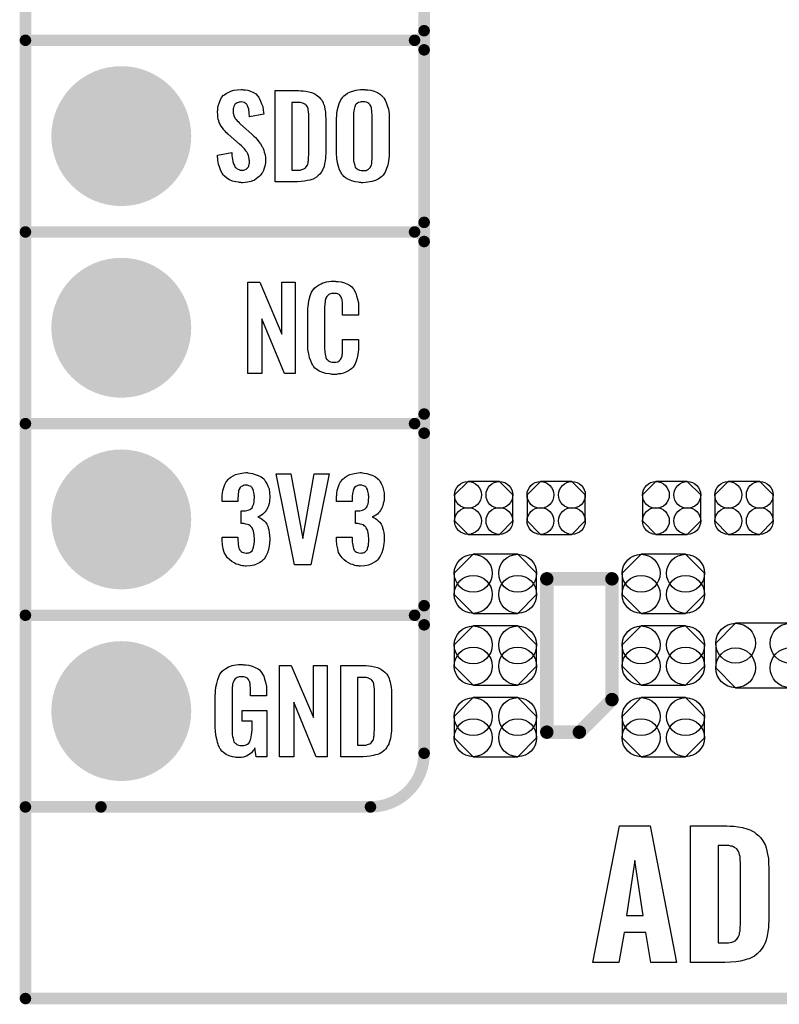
# Model space of a CAD drawing. Extents: x -0.07 to 0.95, y -0.15 to 2.1.
# Tile 1 of 16: x -0.05 to 0.34, y -0.15 to 0.36. Entities that reach past the tile are written whole.
import ezdxf

# ---------------------------------------------------------------- set-up
doc = ezdxf.new("R2010")
doc.units = 0
doc.layers.get('0').update_dxf_attribs({"linetype": 'CONTINUOUS'})
for name, color, linetype in [('gko', 6, 'CONTINUOUS'), ('gto', 2, 'CONTINUOUS'), ('gts', 1, 'CONTINUOUS')]:
    doc.layers.add(name, color=color, linetype=linetype)

# ---------------------------------------------------------------- blocks, each defined once
blk = doc.blocks.new('D39')
at = {"const_width": 0.003}
blk.add_lwpolyline([(-0.0015, 0, 1), (0.0015, 0, 1)], format="xyb", close=True, dxfattribs=at)
blk = doc.blocks.new('D78')
at = {"const_width": 0.0035}
blk.add_lwpolyline([(-0.00175, 0, 1), (0.00175, 0, 1)], format="xyb", close=True, dxfattribs=at)
blk = doc.blocks.new('D82')
blk.add_lwpolyline([(-0.0152, 0.0068), (-0.0152, -0.0068), (-0.0082, -0.0138), (0.0082, -0.0138), (0.0152, -0.0068), (0.0152, 0.0068), (0.0082, 0.0138), (-0.0082, 0.0138)], close=True)
for centre in [(-0.0082, 0.0068), (0.0082, 0.0068), (-0.0082, -0.0068), (0.0082, -0.0068)]:
    blk.add_circle(centre, 0.007)
blk = doc.blocks.new('D88')
blk.add_lwpolyline([(-0.0116, -0.0154), (0.0116, -0.0154), (0.0215, -0.0055), (0.0215, 0.0055), (0.0116, 0.0154), (-0.0116, 0.0154), (-0.0215, 0.0055), (-0.0215, -0.0055)], close=True)
for centre in [(-0.0116, 0.0055), (0.0116, 0.0055), (-0.0116, -0.0055), (0.0116, -0.0055)]:
    blk.add_circle(centre, 0.0099)
blk = doc.blocks.new('D90')
blk.add_lwpolyline([(-0.0142, -0.0168), (0.0142, -0.0168), (0.0246, -0.0064), (0.0246, 0.0064), (0.0142, 0.0168), (-0.0142, 0.0168), (-0.0246, 0.0064), (-0.0246, -0.0064)], close=True)
for centre in [(-0.0142, 0.0064), (0.0142, 0.0064), (-0.0142, -0.0064), (0.0142, -0.0064)]:
    blk.add_circle(centre, 0.0104)
blk = doc.blocks.new('D45')
at = {"const_width": 0.0365}
blk.add_lwpolyline([(-0.01825, 0, 1), (0.01825, 0, 1)], format="xyb", close=True, dxfattribs=at)

msp = doc.modelspace()

# ---------------------------------------------------------------- linework, layer by layer
at = {"layer": 'gko', "color": 6, "const_width": 0.006}
for points in [[(-0.05, -0.15), (-0.05, 2.01)], [(-0.05, -0.15), (0.85, -0.15)]]:
    msp.add_lwpolyline(points, dxfattribs=at)
at = {"layer": 'gto', "color": 2}
for points, const_width in [([(0.158, -0.022), (0.158, 0.722)], 0.006), ([(0.158, 0.355), (0.158, 0.445)], 0.006), ([(-0.05, 0.35), (0.153, 0.35)], 0.006), ([(-0.05, 0.35), (0.153, 0.35)], 0.006), ([(0.153, 0.35), (0.153, 0.35)], 0.006), ([(0.153, 0.35), (0.153, 0.35)], 0.006), ([(0.158, 0.345), (0.158, 0.345)], 0.006), ([(0.158, 0.345), (0.158, 0.345)], 0.006), ([(0.158, 0.345), (0.158, 0.345)], 0.006), ([(0.158, 0.345), (0.158, 0.345)], 0.006), ([(0.158, 0.255), (0.158, 0.345)], 0.006), ([(-0.05, 0.25), (0.153, 0.25)], 0.006), ([(-0.05, 0.25), (0.153, 0.25)], 0.006), ([(0.153, 0.25), (0.153, 0.25)], 0.006), ([(0.153, 0.25), (0.153, 0.25)], 0.006), ([(0.158, 0.245), (0.158, 0.245)], 0.006), ([(0.158, 0.245), (0.158, 0.245)], 0.006), ([(0.158, 0.245), (0.158, 0.245)], 0.006), ([(0.158, 0.245), (0.158, 0.245)], 0.006), ([(0.158, 0.155), (0.158, 0.245)], 0.006), ([(-0.05, 0.15), (0.153, 0.15)], 0.006), ([(-0.05, 0.15), (0.153, 0.15)], 0.006), ([(0.153, 0.15), (0.153, 0.15)], 0.006), ([(0.153, 0.15), (0.153, 0.15)], 0.006), ([(0.158, 0.145), (0.158, 0.145)], 0.006), ([(0.158, 0.145), (0.158, 0.145)], 0.006), ([(0.158, 0.145), (0.158, 0.145)], 0.006), ([(0.158, 0.145), (0.158, 0.145)], 0.006), ([(0.158, 0.055), (0.158, 0.145)], 0.006), ([(0.222, -0.011), (0.222, 0.069)], 0.007), ([(0.222, 0.069), (0.256, 0.069)], 0.007), ([(0.256, 0.006), (0.256, 0.069)], 0.007), ([(-0.05, 0.05), (0.153, 0.05)], 0.006), ([(-0.05, 0.05), (0.153, 0.05)], 0.006), ([(0.153, 0.05), (0.153, 0.05)], 0.006), ([(0.153, 0.05), (0.153, 0.05)], 0.006), ([(0.158, 0.045), (0.158, 0.045)], 0.006), ([(0.158, 0.045), (0.158, 0.045)], 0.006), ([(0.158, 0.045), (0.158, 0.045)], 0.006), ([(0.158, 0.045), (0.158, 0.045)], 0.006), ([(0.239, -0.011), (0.256, 0.006)], 0.007), ([(0.222, -0.011), (0.239, -0.011)], 0.007), ([(-0.05, -0.05), (0.13, -0.05)], 0.006), ([(-0.05, -0.05), (-0.0106, -0.05)], 0.006), ([(0.13, -0.05), (0.13, -0.05)], 0.006), ([(0.13, -0.05), (0.13, -0.05)], 0.006)]:
    msp.add_lwpolyline(points, dxfattribs=dict(at, const_width=const_width))
at = {"layer": 'gto', "color": 2, "const_width": 0.006}
for points in [[(0.153, 0.35, 0.414214), (0.158, 0.355)], [(0.158, 0.345, 0.414214), (0.153, 0.35)], [(0.158, 0.345, 0.414214), (0.153, 0.35)], [(0.153, 0.25, 0.414214), (0.158, 0.255)], [(0.158, 0.245, 0.414214), (0.153, 0.25)], [(0.158, 0.245, 0.414214), (0.153, 0.25)], [(0.153, 0.15, 0.414214), (0.158, 0.155)], [(0.158, 0.145, 0.414214), (0.153, 0.15)], [(0.158, 0.145, 0.414214), (0.153, 0.15)], [(0.153, 0.05, 0.414214), (0.158, 0.055)], [(0.158, 0.045, 0.414214), (0.153, 0.05)], [(0.158, 0.045, 0.414214), (0.153, 0.05)], [(0.13, -0.05, 0.414214), (0.158, -0.022)]]:
    msp.add_lwpolyline(points, format="xyb", dxfattribs=at)
at = {"layer": 'gto', "color": 2}
for points in [[(0.0636, 0.3242), (0.0646, 0.3241), (0.066, 0.3239), (0.0674, 0.3235), (0.0689, 0.3228), (0.0702, 0.322), (0.0713, 0.3208), (0.0714, 0.3206), (0.0717, 0.3202), (0.0721, 0.3194), (0.0727, 0.3183), (0.0732, 0.3169), (0.0738, 0.3154), (0.0741, 0.3135), (0.0744, 0.3114), (0.0669, 0.3101), (0.0669, 0.3103), (0.0669, 0.3107), (0.0668, 0.3114), (0.0667, 0.3122), (0.0665, 0.3141), (0.0662, 0.315), (0.0659, 0.3158), (0.0659, 0.3159), (0.0657, 0.3161), (0.0655, 0.3165), (0.0652, 0.3168), (0.0647, 0.3172), (0.0642, 0.3176), (0.0634, 0.3178), (0.0626, 0.3179), (0.0623, 0.3179), (0.0619, 0.3178), (0.0615, 0.3177), (0.0605, 0.3174), (0.0599, 0.317), (0.0594, 0.3167), (0.0594, 0.3166), (0.0592, 0.3165), (0.0591, 0.3162), (0.0589, 0.3158), (0.0587, 0.3154), (0.0585, 0.3148), (0.0584, 0.3142), (0.0583, 0.3134), (0.0583, 0.3133), (0.0583, 0.313), (0.0584, 0.3126), (0.0584, 0.312), (0.0587, 0.3108), (0.0592, 0.3095), (0.0593, 0.3094), (0.0594, 0.3092), (0.0596, 0.309), (0.06, 0.3086), (0.0604, 0.308), (0.0609, 0.3076), (0.0615, 0.3069), (0.0622, 0.3063), (0.0681, 0.301), (0.0683, 0.3009), (0.0687, 0.3005), (0.0692, 0.2999), (0.0701, 0.2992), (0.0709, 0.2982), (0.0717, 0.2971), (0.0726, 0.296), (0.0733, 0.2948), (0.0734, 0.2946), (0.0736, 0.2943), (0.074, 0.2935), (0.0743, 0.2927), (0.0746, 0.2916), (0.075, 0.2903), (0.0752, 0.2888), (0.0753, 0.2872), (0.0753, 0.2871), (0.0753, 0.2867), (0.0752, 0.286), (0.0751, 0.2852), (0.0749, 0.2843), (0.0746, 0.2833), (0.0742, 0.2821), (0.0737, 0.2811), (0.0736, 0.281), (0.0734, 0.2807), (0.073, 0.2802), (0.0726, 0.2797), (0.072, 0.279), (0.0713, 0.2784), (0.0704, 0.2777), (0.0695, 0.2771), (0.0694, 0.277), (0.0691, 0.2769), (0.0685, 0.2766), (0.0678, 0.2764), (0.0668, 0.2761), (0.0658, 0.2759), (0.0646, 0.2758), (0.0633, 0.2757), (0.0627, 0.2757), (0.0623, 0.2758), (0.0617, 0.2758), (0.0611, 0.2759), (0.0597, 0.2761), (0.0581, 0.2765), (0.0565, 0.2772), (0.055, 0.278), (0.0536, 0.2792), (0.0535, 0.2794), (0.0531, 0.2798), (0.0526, 0.2807), (0.052, 0.2819), (0.0514, 0.2834), (0.0508, 0.2853), (0.0504, 0.2875), (0.0502, 0.29), (0.0576, 0.2915), (0.0576, 0.2914), (0.0576, 0.2913), (0.0577, 0.2907), (0.0577, 0.2899), (0.0579, 0.2889), (0.058, 0.2878), (0.0582, 0.2867), (0.0586, 0.2856), (0.059, 0.2846), (0.0591, 0.2845), (0.0592, 0.2842), (0.0595, 0.2838), (0.06, 0.2834), (0.0605, 0.283), (0.0613, 0.2826), (0.0621, 0.2823), (0.063, 0.2822), (0.0633, 0.2822), (0.0637, 0.2823), (0.0642, 0.2824), (0.0651, 0.2828), (0.0655, 0.2831), (0.0659, 0.2834), (0.066, 0.2835), (0.0661, 0.2836), (0.0663, 0.2839), (0.0665, 0.2843), (0.0666, 0.2847), (0.0667, 0.2853), (0.0669, 0.2859), (0.0669, 0.2867), (0.0669, 0.2868), (0.0669, 0.2871), (0.0668, 0.2877), (0.0667, 0.2883), (0.0664, 0.2899), (0.0661, 0.2907), (0.0656, 0.2915), (0.0655, 0.2916), (0.0654, 0.2919), (0.0651, 0.2922), (0.0647, 0.2928), (0.0642, 0.2934), (0.0635, 0.2942), (0.0627, 0.295), (0.0617, 0.2958), (0.0557, 0.301), (0.0556, 0.3011), (0.0553, 0.3015), (0.0548, 0.3019), (0.0542, 0.3026), (0.0535, 0.3033), (0.0528, 0.3043), (0.0521, 0.3052), (0.0516, 0.3061), (0.0515, 0.3062), (0.0514, 0.3066), (0.0511, 0.3071), (0.0509, 0.3079), (0.0506, 0.3088), (0.0504, 0.3099), (0.0503, 0.3112), (0.0502, 0.3126), (0.0502, 0.3127), (0.0502, 0.3129), (0.0502, 0.3131), (0.0503, 0.3135), (0.0504, 0.3145), (0.0506, 0.3158), (0.051, 0.3172), (0.0516, 0.3186), (0.0523, 0.3201), (0.0534, 0.3213), (0.0536, 0.3214), (0.0541, 0.3217), (0.0548, 0.3222), (0.0558, 0.3228), (0.0571, 0.3234), (0.0587, 0.3239), (0.0605, 0.3242), (0.0626, 0.3243), (0.0631, 0.3243), (0.0636, 0.3242)], [(0.0936, 0.3237), (0.0949, 0.3236), (0.0963, 0.3234), (0.0978, 0.3231), (0.0993, 0.3228), (0.1006, 0.3222), (0.1008, 0.3221), (0.1012, 0.3219), (0.1017, 0.3216), (0.1024, 0.321), (0.1032, 0.3203), (0.104, 0.3195), (0.1048, 0.3185), (0.1053, 0.3174), (0.1054, 0.3172), (0.1055, 0.3168), (0.1058, 0.3161), (0.1061, 0.3152), (0.1062, 0.314), (0.1065, 0.3125), (0.1066, 0.3108), (0.1067, 0.309), (0.1067, 0.2917), (0.1067, 0.2916), (0.1067, 0.2914), (0.1067, 0.2911), (0.1067, 0.2907), (0.1066, 0.2897), (0.1065, 0.2885), (0.1063, 0.2871), (0.1061, 0.2857), (0.1058, 0.2842), (0.1053, 0.2829), (0.1052, 0.2827), (0.105, 0.2823), (0.1047, 0.2818), (0.1042, 0.281), (0.1036, 0.2802), (0.1028, 0.2794), (0.1018, 0.2786), (0.1007, 0.2779), (0.1005, 0.2778), (0.1001, 0.2776), (0.0994, 0.2773), (0.0984, 0.2771), (0.0971, 0.2768), (0.0956, 0.2765), (0.0938, 0.2763), (0.0919, 0.2762), (0.0803, 0.2762), (0.0803, 0.3238), (0.0925, 0.3238), (0.0936, 0.3237)], [(0.1273, 0.3242), (0.1279, 0.3242), (0.1286, 0.3241), (0.1302, 0.3239), (0.1319, 0.3234), (0.1336, 0.3227), (0.1352, 0.3217), (0.1359, 0.3211), (0.1366, 0.3204), (0.1368, 0.3203), (0.1371, 0.3197), (0.1376, 0.3188), (0.1382, 0.3176), (0.1388, 0.3159), (0.1394, 0.314), (0.1397, 0.3117), (0.1398, 0.309), (0.1398, 0.2911), (0.1398, 0.291), (0.1398, 0.2907), (0.1398, 0.2904), (0.1397, 0.2899), (0.1397, 0.2893), (0.1396, 0.2885), (0.1394, 0.2869), (0.139, 0.2849), (0.1384, 0.2831), (0.1377, 0.2812), (0.1366, 0.2796), (0.1364, 0.2794), (0.1359, 0.2789), (0.1352, 0.2784), (0.1341, 0.2776), (0.1326, 0.2769), (0.1308, 0.2763), (0.1286, 0.2759), (0.1274, 0.2758), (0.1261, 0.2757), (0.1254, 0.2757), (0.1249, 0.2758), (0.1243, 0.2758), (0.1236, 0.2759), (0.1221, 0.2761), (0.1203, 0.2766), (0.1185, 0.2773), (0.1169, 0.2783), (0.1161, 0.2789), (0.1155, 0.2796), (0.1154, 0.2797), (0.115, 0.2803), (0.1145, 0.2812), (0.1139, 0.2824), (0.1134, 0.2841), (0.1128, 0.286), (0.1124, 0.2884), (0.1123, 0.2911), (0.1123, 0.309), (0.1123, 0.3091), (0.1123, 0.3093), (0.1123, 0.3097), (0.1124, 0.3103), (0.1124, 0.3108), (0.1125, 0.3116), (0.1127, 0.3132), (0.1131, 0.3151), (0.1136, 0.317), (0.1145, 0.3189), (0.1155, 0.3204), (0.1157, 0.3206), (0.1161, 0.3211), (0.1169, 0.3216), (0.1181, 0.3224), (0.1195, 0.3231), (0.1213, 0.3237), (0.1224, 0.324), (0.1235, 0.3241), (0.1248, 0.3243), (0.1269, 0.3243), (0.1273, 0.3242)], [(0.0926, 0.3176), (0.089, 0.3176), (0.089, 0.2822), (0.0922, 0.2822), (0.0927, 0.2823), (0.0933, 0.2823), (0.0947, 0.2827), (0.0953, 0.2829), (0.0959, 0.2833), (0.096, 0.2833), (0.0961, 0.2834), (0.0965, 0.284), (0.0971, 0.2848), (0.0973, 0.2854), (0.0975, 0.286), (0.0975, 0.2861), (0.0975, 0.2864), (0.0975, 0.2868), (0.0976, 0.2873), (0.0977, 0.2881), (0.0977, 0.289), (0.0978, 0.2901), (0.0978, 0.2913), (0.0978, 0.3095), (0.0978, 0.3097), (0.0978, 0.3101), (0.0978, 0.3106), (0.0978, 0.3113), (0.0976, 0.3129), (0.0975, 0.3137), (0.0975, 0.3143), (0.0975, 0.3144), (0.0974, 0.3146), (0.0973, 0.3149), (0.0971, 0.3153), (0.0965, 0.3161), (0.0962, 0.3165), (0.0957, 0.3167), (0.0956, 0.3167), (0.0954, 0.3168), (0.0951, 0.317), (0.0947, 0.3172), (0.0941, 0.3173), (0.0935, 0.3175), (0.0926, 0.3176)], [(0.1261, 0.3179), (0.1257, 0.3179), (0.1251, 0.3179), (0.1246, 0.3178), (0.1238, 0.3175), (0.1232, 0.3172), (0.1226, 0.3167), (0.1221, 0.3161), (0.1221, 0.316), (0.122, 0.3157), (0.1219, 0.3154), (0.1217, 0.3148), (0.1215, 0.3141), (0.1213, 0.3131), (0.1212, 0.3121), (0.1211, 0.3109), (0.1211, 0.2891), (0.1211, 0.2889), (0.1211, 0.2885), (0.1212, 0.2879), (0.1212, 0.2871), (0.1216, 0.2854), (0.1218, 0.2845), (0.1221, 0.2837), (0.1222, 0.2836), (0.1223, 0.2834), (0.1226, 0.2832), (0.1231, 0.2829), (0.1235, 0.2825), (0.1243, 0.2822), (0.1251, 0.2821), (0.1261, 0.282), (0.1266, 0.282), (0.1271, 0.2821), (0.1277, 0.2821), (0.1283, 0.2824), (0.1289, 0.2827), (0.1295, 0.2832), (0.1299, 0.2837), (0.13, 0.2838), (0.1301, 0.2841), (0.1303, 0.2845), (0.1305, 0.2851), (0.1307, 0.2858), (0.1308, 0.2868), (0.1309, 0.2879), (0.1309, 0.2891), (0.1309, 0.3109), (0.1309, 0.3111), (0.1309, 0.3115), (0.1308, 0.3121), (0.1308, 0.3129), (0.1305, 0.3146), (0.1303, 0.3154), (0.1299, 0.3162), (0.1299, 0.3163), (0.1297, 0.3165), (0.1295, 0.3167), (0.1291, 0.3171), (0.1286, 0.3174), (0.128, 0.3177), (0.1271, 0.3179), (0.1261, 0.3179)], [(0.0908, 0.1762), (0.0851, 0.1762), (0.0734, 0.2046), (0.0734, 0.1762), (0.066, 0.1762), (0.066, 0.2238), (0.0722, 0.2238), (0.0837, 0.1966), (0.0837, 0.2238), (0.0908, 0.2238), (0.0908, 0.1762)], [(0.112, 0.2242), (0.1126, 0.2242), (0.1132, 0.2241), (0.1148, 0.2239), (0.1164, 0.2235), (0.118, 0.2228), (0.1195, 0.2219), (0.1203, 0.2214), (0.1208, 0.2207), (0.1209, 0.2205), (0.1213, 0.2201), (0.1217, 0.2192), (0.1223, 0.2181), (0.1228, 0.2167), (0.1233, 0.215), (0.1237, 0.213), (0.1238, 0.2106), (0.1238, 0.2066), (0.1154, 0.2066), (0.1154, 0.2107), (0.1154, 0.2108), (0.1154, 0.2111), (0.1154, 0.2116), (0.1154, 0.2121), (0.1154, 0.2134), (0.1153, 0.2141), (0.1152, 0.2146), (0.1152, 0.2147), (0.1151, 0.2149), (0.1149, 0.2154), (0.1145, 0.2163), (0.114, 0.217), (0.1138, 0.2172), (0.1136, 0.2173), (0.1132, 0.2175), (0.1129, 0.2177), (0.1123, 0.2178), (0.1116, 0.2179), (0.1105, 0.2179), (0.1102, 0.2179), (0.1097, 0.2179), (0.1087, 0.2175), (0.1082, 0.2173), (0.1078, 0.2169), (0.1076, 0.2167), (0.1072, 0.2163), (0.1067, 0.2154), (0.1064, 0.2143), (0.1064, 0.2142), (0.1064, 0.2141), (0.1063, 0.2137), (0.1063, 0.2132), (0.1062, 0.2127), (0.1062, 0.2119), (0.1061, 0.2111), (0.1061, 0.2102), (0.1061, 0.1895), (0.1061, 0.1894), (0.1061, 0.1889), (0.1062, 0.1882), (0.1062, 0.1873), (0.1066, 0.1854), (0.1067, 0.1845), (0.1071, 0.1837), (0.1072, 0.1836), (0.1073, 0.1834), (0.1076, 0.1832), (0.108, 0.1829), (0.1085, 0.1825), (0.1092, 0.1822), (0.11, 0.1821), (0.1109, 0.182), (0.1113, 0.182), (0.1116, 0.1821), (0.112, 0.1821), (0.113, 0.1823), (0.1135, 0.1826), (0.1139, 0.1829), (0.114, 0.1829), (0.1141, 0.1831), (0.1144, 0.1835), (0.1149, 0.1844), (0.1152, 0.1854), (0.1152, 0.1855), (0.1153, 0.1857), (0.1153, 0.186), (0.1154, 0.1865), (0.1154, 0.187), (0.1154, 0.1878), (0.1154, 0.1886), (0.1154, 0.1895), (0.1154, 0.1938), (0.1238, 0.1938), (0.1238, 0.19), (0.1238, 0.1899), (0.1238, 0.1897), (0.1238, 0.1894), (0.1238, 0.1889), (0.1237, 0.1883), (0.1236, 0.1876), (0.1234, 0.1861), (0.123, 0.1844), (0.1226, 0.1826), (0.1218, 0.1809), (0.1209, 0.1794), (0.1208, 0.1792), (0.1203, 0.1788), (0.1196, 0.1782), (0.1186, 0.1775), (0.1172, 0.1769), (0.1154, 0.1762), (0.1145, 0.176), (0.1134, 0.1759), (0.1122, 0.1757), (0.1102, 0.1757), (0.1097, 0.1758), (0.1091, 0.1758), (0.1084, 0.1759), (0.1068, 0.1762), (0.1051, 0.1767), (0.1033, 0.1774), (0.1018, 0.1784), (0.101, 0.179), (0.1004, 0.1797), (0.1004, 0.1798), (0.1003, 0.1799), (0.1001, 0.1802), (0.0999, 0.1805), (0.0994, 0.1814), (0.0989, 0.1827), (0.0982, 0.1844), (0.0978, 0.1864), (0.0974, 0.1887), (0.0973, 0.1914), (0.0973, 0.2083), (0.0973, 0.2084), (0.0973, 0.2087), (0.0973, 0.2091), (0.0974, 0.2096), (0.0974, 0.2103), (0.0975, 0.211), (0.0977, 0.2128), (0.0981, 0.2147), (0.0986, 0.2166), (0.0993, 0.2186), (0.1004, 0.2203), (0.1004, 0.2203), (0.1006, 0.2204), (0.1009, 0.2209), (0.1018, 0.2216), (0.1029, 0.2223), (0.1042, 0.223), (0.1052, 0.2234), (0.1061, 0.2237), (0.1071, 0.224), (0.1083, 0.2241), (0.1095, 0.2243), (0.1116, 0.2243), (0.112, 0.2242)], [(0.066, 0.1243), (0.0672, 0.1242), (0.0685, 0.124), (0.0699, 0.1235), (0.0715, 0.123), (0.073, 0.1222), (0.0743, 0.1211), (0.0745, 0.121), (0.0748, 0.1206), (0.0753, 0.1197), (0.0759, 0.1187), (0.0765, 0.1174), (0.0771, 0.1159), (0.0774, 0.1139), (0.0775, 0.1118), (0.0775, 0.1116), (0.0775, 0.1111), (0.0774, 0.1103), (0.0773, 0.1094), (0.0771, 0.1083), (0.0768, 0.1071), (0.0763, 0.106), (0.0758, 0.1049), (0.0757, 0.1048), (0.0755, 0.1044), (0.0751, 0.1039), (0.0746, 0.1034), (0.0739, 0.1028), (0.0732, 0.1023), (0.0722, 0.1017), (0.0712, 0.1013), (0.0713, 0.1013), (0.0717, 0.1012), (0.0722, 0.1009), (0.0729, 0.1005), (0.0736, 0.1), (0.0745, 0.0993), (0.0752, 0.0985), (0.0759, 0.0975), (0.0759, 0.0975), (0.0761, 0.0971), (0.0764, 0.0964), (0.0767, 0.0956), (0.077, 0.0945), (0.0772, 0.0932), (0.0774, 0.0916), (0.0775, 0.09), (0.0775, 0.0899), (0.0775, 0.0897), (0.0775, 0.0893), (0.0775, 0.0889), (0.0774, 0.0883), (0.0773, 0.0876), (0.0771, 0.0861), (0.0768, 0.0843), (0.0762, 0.0826), (0.0755, 0.0809), (0.0745, 0.0793), (0.0744, 0.0791), (0.0739, 0.0788), (0.0732, 0.0781), (0.0722, 0.0775), (0.0709, 0.0768), (0.0693, 0.0762), (0.0673, 0.0758), (0.0651, 0.0756), (0.0646, 0.0756), (0.064, 0.0757), (0.0632, 0.0758), (0.0623, 0.076), (0.0611, 0.0764), (0.06, 0.0767), (0.0589, 0.0773), (0.0577, 0.078), (0.0566, 0.079), (0.0555, 0.08), (0.0546, 0.0814), (0.0537, 0.0828), (0.0532, 0.0847), (0.0528, 0.0867), (0.0526, 0.0891), (0.0526, 0.0908), (0.0608, 0.0908), (0.0608, 0.0894), (0.0608, 0.0892), (0.0608, 0.0889), (0.0609, 0.0881), (0.061, 0.0874), (0.0612, 0.0856), (0.0615, 0.0848), (0.0618, 0.084), (0.0619, 0.084), (0.062, 0.0838), (0.0623, 0.0835), (0.0625, 0.0832), (0.063, 0.0829), (0.0636, 0.0827), (0.0644, 0.0825), (0.0652, 0.0824), (0.0656, 0.0824), (0.066, 0.0825), (0.0665, 0.0826), (0.0671, 0.0828), (0.0676, 0.0831), (0.0682, 0.0836), (0.0685, 0.0841), (0.0685, 0.0842), (0.0687, 0.0845), (0.0688, 0.085), (0.069, 0.0855), (0.0692, 0.0864), (0.0693, 0.0873), (0.0695, 0.0885), (0.0695, 0.0898), (0.0695, 0.09), (0.0695, 0.0904), (0.0694, 0.0911), (0.0693, 0.092), (0.0689, 0.0938), (0.0686, 0.0948), (0.0682, 0.0956), (0.0681, 0.0957), (0.0679, 0.096), (0.0676, 0.0963), (0.0672, 0.0966), (0.0666, 0.0971), (0.0659, 0.0974), (0.0649, 0.0976), (0.0639, 0.0978), (0.0625, 0.0978), (0.0625, 0.1044), (0.0643, 0.1044), (0.0648, 0.1045), (0.0655, 0.1046), (0.0662, 0.1048), (0.067, 0.1051), (0.0676, 0.1055), (0.0682, 0.1061), (0.0683, 0.1062), (0.0684, 0.1063), (0.0685, 0.1068), (0.0688, 0.1074), (0.0691, 0.1081), (0.0693, 0.1091), (0.0694, 0.1102), (0.0695, 0.1115), (0.0695, 0.1117), (0.0695, 0.1121), (0.0694, 0.1126), (0.0694, 0.1133), (0.069, 0.1148), (0.0688, 0.1156), (0.0685, 0.1162), (0.0685, 0.1163), (0.0683, 0.1165), (0.068, 0.1168), (0.0677, 0.1171), (0.0672, 0.1173), (0.0666, 0.1176), (0.0659, 0.1178), (0.065, 0.1179), (0.0647, 0.1179), (0.0642, 0.1178), (0.0637, 0.1177), (0.0632, 0.1174), (0.0626, 0.1172), (0.0621, 0.1167), (0.0617, 0.1161), (0.0617, 0.116), (0.0616, 0.1159), (0.0614, 0.1154), (0.0612, 0.1149), (0.0611, 0.1142), (0.061, 0.1134), (0.0609, 0.1123), (0.0608, 0.1111), (0.0608, 0.1094), (0.0526, 0.1094), (0.0526, 0.1116), (0.0526, 0.1117), (0.0526, 0.1119), (0.0526, 0.1122), (0.0527, 0.1126), (0.0528, 0.1137), (0.053, 0.1151), (0.0535, 0.1166), (0.054, 0.1182), (0.0548, 0.1197), (0.0559, 0.121), (0.0561, 0.1212), (0.0565, 0.1216), (0.0572, 0.1221), (0.0583, 0.1227), (0.0596, 0.1234), (0.0611, 0.1238), (0.0629, 0.1242), (0.065, 0.1244), (0.0656, 0.1244), (0.066, 0.1243)], [(0.0989, 0.0763), (0.0904, 0.0763), (0.0808, 0.1238), (0.0884, 0.1238), (0.0947, 0.0901), (0.1006, 0.1238), (0.1084, 0.1238), (0.0989, 0.0763)], [(0.1257, 0.1243), (0.1268, 0.1242), (0.1281, 0.124), (0.1296, 0.1235), (0.1312, 0.123), (0.1326, 0.1222), (0.1339, 0.1211), (0.1341, 0.121), (0.1345, 0.1206), (0.135, 0.1197), (0.1356, 0.1187), (0.1362, 0.1174), (0.1367, 0.1159), (0.1371, 0.1139), (0.1372, 0.1118), (0.1372, 0.1116), (0.1372, 0.1111), (0.1371, 0.1103), (0.137, 0.1094), (0.1367, 0.1083), (0.1364, 0.1071), (0.136, 0.106), (0.1354, 0.1049), (0.1353, 0.1048), (0.1351, 0.1044), (0.1348, 0.1039), (0.1342, 0.1034), (0.1336, 0.1028), (0.1328, 0.1023), (0.1319, 0.1017), (0.1309, 0.1013), (0.131, 0.1013), (0.1314, 0.1012), (0.1319, 0.1009), (0.1326, 0.1005), (0.1333, 0.1), (0.1341, 0.0993), (0.1349, 0.0985), (0.1355, 0.0975), (0.1356, 0.0975), (0.1358, 0.0971), (0.1361, 0.0964), (0.1363, 0.0956), (0.1366, 0.0945), (0.1369, 0.0932), (0.1371, 0.0916), (0.1372, 0.09), (0.1372, 0.0899), (0.1372, 0.0897), (0.1372, 0.0893), (0.1372, 0.0889), (0.1371, 0.0883), (0.137, 0.0876), (0.1368, 0.0861), (0.1364, 0.0843), (0.1359, 0.0826), (0.1351, 0.0809), (0.1341, 0.0793), (0.134, 0.0791), (0.1336, 0.0788), (0.1328, 0.0781), (0.1318, 0.0775), (0.1305, 0.0768), (0.1289, 0.0762), (0.127, 0.0758), (0.1248, 0.0756), (0.1242, 0.0756), (0.1237, 0.0757), (0.1228, 0.0758), (0.1219, 0.076), (0.1208, 0.0764), (0.1197, 0.0767), (0.1186, 0.0773), (0.1174, 0.078), (0.1163, 0.079), (0.1152, 0.08), (0.1142, 0.0814), (0.1134, 0.0828), (0.1129, 0.0847), (0.1125, 0.0867), (0.1123, 0.0891), (0.1123, 0.0908), (0.1204, 0.0908), (0.1204, 0.0894), (0.1204, 0.0892), (0.1204, 0.0889), (0.1205, 0.0881), (0.1206, 0.0874), (0.1209, 0.0856), (0.1212, 0.0848), (0.1215, 0.084), (0.1215, 0.084), (0.1216, 0.0838), (0.1219, 0.0835), (0.1222, 0.0832), (0.1227, 0.0829), (0.1233, 0.0827), (0.124, 0.0825), (0.1249, 0.0824), (0.1252, 0.0824), (0.1257, 0.0825), (0.1262, 0.0826), (0.1267, 0.0828), (0.1273, 0.0831), (0.1278, 0.0836), (0.1282, 0.0841), (0.1282, 0.0842), (0.1284, 0.0845), (0.1285, 0.085), (0.1287, 0.0855), (0.1289, 0.0864), (0.1289, 0.0873), (0.1291, 0.0885), (0.1291, 0.0898), (0.1291, 0.09), (0.1291, 0.0904), (0.129, 0.0911), (0.1289, 0.092), (0.1286, 0.0938), (0.1283, 0.0948), (0.1278, 0.0956), (0.1277, 0.0957), (0.1276, 0.096), (0.1273, 0.0963), (0.1268, 0.0966), (0.1263, 0.0971), (0.1255, 0.0974), (0.1246, 0.0976), (0.1236, 0.0978), (0.1222, 0.0978), (0.1222, 0.1044), (0.124, 0.1044), (0.1245, 0.1045), (0.1252, 0.1046), (0.1259, 0.1048), (0.1266, 0.1051), (0.1273, 0.1055), (0.1278, 0.1061), (0.1279, 0.1062), (0.128, 0.1063), (0.1282, 0.1068), (0.1285, 0.1074), (0.1288, 0.1081), (0.1289, 0.1091), (0.129, 0.1102), (0.1291, 0.1115), (0.1291, 0.1117), (0.1291, 0.1121), (0.129, 0.1126), (0.129, 0.1133), (0.1287, 0.1148), (0.1285, 0.1156), (0.1281, 0.1162), (0.1281, 0.1163), (0.1279, 0.1165), (0.1277, 0.1168), (0.1274, 0.1171), (0.1269, 0.1173), (0.1263, 0.1176), (0.1255, 0.1178), (0.1247, 0.1179), (0.1243, 0.1179), (0.1239, 0.1178), (0.1234, 0.1177), (0.1228, 0.1174), (0.1223, 0.1172), (0.1217, 0.1167), (0.1214, 0.1161), (0.1214, 0.116), (0.1213, 0.1159), (0.1211, 0.1154), (0.1209, 0.1149), (0.1208, 0.1142), (0.1206, 0.1134), (0.1205, 0.1123), (0.1204, 0.1111), (0.1204, 0.1094), (0.1123, 0.1094), (0.1123, 0.1116), (0.1123, 0.1117), (0.1123, 0.1119), (0.1123, 0.1122), (0.1124, 0.1126), (0.1125, 0.1137), (0.1127, 0.1151), (0.1131, 0.1166), (0.1137, 0.1182), (0.1144, 0.1197), (0.1155, 0.121), (0.1157, 0.1212), (0.1162, 0.1216), (0.1168, 0.1221), (0.1179, 0.1227), (0.1192, 0.1234), (0.1208, 0.1238), (0.1226, 0.1242), (0.1247, 0.1244), (0.1252, 0.1244), (0.1257, 0.1243)], [(0.0637, 0.0242), (0.0644, 0.0242), (0.065, 0.0241), (0.0665, 0.0239), (0.0682, 0.0235), (0.0698, 0.0228), (0.0714, 0.022), (0.0721, 0.0215), (0.0727, 0.0208), (0.0728, 0.0206), (0.0732, 0.0202), (0.0736, 0.0193), (0.0743, 0.0182), (0.0748, 0.0167), (0.0753, 0.015), (0.0757, 0.0129), (0.0758, 0.0105), (0.0758, 0.008), (0.0674, 0.008), (0.0674, 0.0106), (0.0674, 0.0107), (0.0674, 0.0111), (0.0674, 0.0116), (0.0674, 0.0121), (0.0672, 0.0134), (0.0672, 0.0142), (0.0671, 0.0147), (0.0671, 0.0148), (0.067, 0.015), (0.067, 0.0153), (0.0668, 0.0156), (0.0664, 0.0164), (0.0658, 0.0171), (0.0656, 0.0172), (0.0653, 0.0174), (0.065, 0.0176), (0.0646, 0.0177), (0.064, 0.0179), (0.0635, 0.0179), (0.0623, 0.0179), (0.062, 0.0179), (0.0615, 0.0179), (0.0604, 0.0175), (0.0599, 0.0172), (0.0595, 0.0168), (0.0593, 0.0167), (0.0589, 0.0161), (0.0585, 0.0153), (0.0581, 0.0142), (0.0581, 0.0141), (0.0581, 0.0139), (0.058, 0.0135), (0.058, 0.013), (0.0579, 0.0124), (0.0579, 0.0117), (0.0578, 0.0108), (0.0578, 0.0099), (0.0578, -0.01), (0.0578, -0.0102), (0.0578, -0.0106), (0.0579, -0.0114), (0.0579, -0.0123), (0.0581, -0.0132), (0.0583, -0.0142), (0.0585, -0.0153), (0.0588, -0.0161), (0.0589, -0.0162), (0.059, -0.0164), (0.0594, -0.0167), (0.0598, -0.017), (0.0603, -0.0174), (0.0611, -0.0178), (0.0619, -0.0179), (0.0629, -0.018), (0.0634, -0.018), (0.0639, -0.0179), (0.0646, -0.0178), (0.0652, -0.0176), (0.0659, -0.0172), (0.0665, -0.0167), (0.067, -0.016), (0.0671, -0.0159), (0.0672, -0.0156), (0.0673, -0.0151), (0.0676, -0.0144), (0.0678, -0.0135), (0.068, -0.0124), (0.0681, -0.0111), (0.0682, -0.0096), (0.0682, -0.0052), (0.0631, -0.0052), (0.0631, 0.0003), (0.0759, 0.0003), (0.0759, -0.0238), (0.0703, -0.0238), (0.0697, -0.0191), (0.0697, -0.0192), (0.0697, -0.0193), (0.0693, -0.02), (0.0687, -0.0208), (0.0679, -0.0217), (0.0668, -0.0227), (0.0654, -0.0235), (0.0637, -0.0241), (0.0627, -0.0242), (0.0617, -0.0243), (0.0611, -0.0243), (0.0606, -0.0242), (0.06, -0.0242), (0.0594, -0.0241), (0.058, -0.0238), (0.0563, -0.0233), (0.0548, -0.0226), (0.0533, -0.0216), (0.0525, -0.021), (0.052, -0.0203), (0.052, -0.0202), (0.0519, -0.0201), (0.0517, -0.0198), (0.0515, -0.0195), (0.0513, -0.0191), (0.0511, -0.0185), (0.0508, -0.0179), (0.0505, -0.0172), (0.0502, -0.0164), (0.05, -0.0154), (0.0495, -0.0134), (0.0491, -0.0109), (0.049, -0.0081), (0.049, 0.0079), (0.049, 0.008), (0.049, 0.0082), (0.049, 0.0086), (0.0491, 0.0092), (0.0491, 0.0099), (0.0492, 0.0106), (0.0494, 0.0125), (0.0498, 0.0144), (0.0503, 0.0165), (0.0511, 0.0184), (0.0515, 0.0193), (0.0521, 0.0202), (0.0521, 0.0203), (0.0523, 0.0203), (0.0526, 0.0208), (0.0535, 0.0215), (0.0546, 0.0223), (0.056, 0.023), (0.0569, 0.0234), (0.0578, 0.0237), (0.0588, 0.024), (0.06, 0.0241), (0.0612, 0.0243), (0.0633, 0.0243), (0.0637, 0.0242)], [(0.1074, -0.0238), (0.1017, -0.0238), (0.09, 0.0046), (0.09, -0.0238), (0.0826, -0.0238), (0.0826, 0.0238), (0.0887, 0.0238), (0.1003, -0.0034), (0.1003, 0.0238), (0.1074, 0.0238), (0.1074, -0.0238)], [(0.1278, 0.0237), (0.1291, 0.0236), (0.1306, 0.0234), (0.1321, 0.0231), (0.1336, 0.0228), (0.1349, 0.0222), (0.1351, 0.0221), (0.1354, 0.0219), (0.136, 0.0216), (0.1367, 0.021), (0.1375, 0.0203), (0.1383, 0.0195), (0.139, 0.0185), (0.1396, 0.0174), (0.1397, 0.0172), (0.1398, 0.0168), (0.14, 0.0161), (0.1403, 0.0152), (0.1405, 0.014), (0.1408, 0.0125), (0.1409, 0.0108), (0.141, 0.009), (0.141, -0.0083), (0.141, -0.0084), (0.141, -0.0086), (0.141, -0.0089), (0.141, -0.0093), (0.1409, -0.0103), (0.1408, -0.0115), (0.1406, -0.0129), (0.1404, -0.0143), (0.14, -0.0158), (0.1396, -0.0171), (0.1395, -0.0173), (0.1393, -0.0177), (0.1389, -0.0182), (0.1385, -0.019), (0.1378, -0.0198), (0.1371, -0.0206), (0.1361, -0.0214), (0.135, -0.0221), (0.1348, -0.0222), (0.1344, -0.0224), (0.1337, -0.0227), (0.1326, -0.0229), (0.1314, -0.0232), (0.1299, -0.0235), (0.1281, -0.0237), (0.1262, -0.0238), (0.1146, -0.0238), (0.1146, 0.0238), (0.1268, 0.0238), (0.1278, 0.0237)], [(0.1269, 0.0176), (0.1233, 0.0176), (0.1233, -0.0178), (0.1265, -0.0178), (0.127, -0.0177), (0.1276, -0.0177), (0.1289, -0.0173), (0.1296, -0.0171), (0.1302, -0.0167), (0.1302, -0.0167), (0.1303, -0.0166), (0.1308, -0.016), (0.1314, -0.0152), (0.1315, -0.0146), (0.1317, -0.014), (0.1317, -0.0139), (0.1318, -0.0136), (0.1318, -0.0132), (0.1319, -0.0127), (0.132, -0.0119), (0.132, -0.011), (0.1321, -0.0099), (0.1321, -0.0087), (0.1321, 0.0095), (0.1321, 0.0097), (0.1321, 0.0101), (0.1321, 0.0106), (0.1321, 0.0113), (0.1319, 0.0129), (0.1318, 0.0137), (0.1317, 0.0143), (0.1317, 0.0144), (0.1316, 0.0146), (0.1315, 0.0149), (0.1314, 0.0153), (0.1308, 0.0161), (0.1304, 0.0165), (0.13, 0.0167), (0.1299, 0.0167), (0.1297, 0.0168), (0.1294, 0.017), (0.1289, 0.0172), (0.1284, 0.0173), (0.1277, 0.0175), (0.1269, 0.0176)], [(0.2897, -0.1312), (0.2763, -0.1312), (0.2736, -0.1155), (0.2624, -0.1155), (0.2596, -0.1312), (0.246, -0.1312), (0.2599, -0.0598), (0.276, -0.0598), (0.2897, -0.1312)], [(0.3175, -0.06), (0.3196, -0.0601), (0.3218, -0.0604), (0.3241, -0.0608), (0.3264, -0.0614), (0.3284, -0.0622), (0.3287, -0.0623), (0.3293, -0.0626), (0.3303, -0.0632), (0.3312, -0.064), (0.3325, -0.065), (0.3337, -0.0662), (0.3347, -0.0677), (0.3357, -0.0694), (0.3358, -0.0697), (0.3361, -0.0702), (0.3364, -0.0713), (0.3368, -0.0729), (0.3372, -0.0747), (0.3376, -0.0769), (0.3377, -0.0794), (0.3379, -0.0822), (0.3379, -0.1083), (0.3379, -0.1084), (0.3379, -0.1087), (0.3379, -0.1091), (0.3379, -0.1097), (0.3377, -0.1112), (0.3376, -0.113), (0.3373, -0.1151), (0.3369, -0.1173), (0.3364, -0.1195), (0.3357, -0.1215), (0.3355, -0.1217), (0.3352, -0.1223), (0.3347, -0.1231), (0.334, -0.1242), (0.333, -0.1255), (0.3318, -0.1267), (0.3304, -0.1278), (0.3286, -0.1288), (0.3283, -0.1289), (0.3276, -0.1292), (0.3265, -0.1295), (0.325, -0.1299), (0.323, -0.1305), (0.3207, -0.1308), (0.3179, -0.131), (0.3148, -0.1312), (0.2969, -0.1312), (0.2969, -0.0598), (0.316, -0.0598), (0.3175, -0.06)], [(0.3158, -0.0701), (0.3114, -0.0701), (0.3114, -0.121), (0.316, -0.121), (0.3168, -0.1209), (0.3186, -0.1206), (0.3196, -0.1203), (0.3203, -0.1199), (0.3204, -0.1199), (0.3205, -0.1196), (0.3212, -0.119), (0.3219, -0.118), (0.3225, -0.1165), (0.3225, -0.1163), (0.3226, -0.116), (0.3226, -0.1155), (0.3228, -0.1148), (0.3229, -0.1138), (0.3229, -0.1127), (0.323, -0.1113), (0.323, -0.1098), (0.323, -0.0802), (0.323, -0.0801), (0.323, -0.0795), (0.323, -0.0788), (0.3229, -0.078), (0.3228, -0.0759), (0.3226, -0.075), (0.3223, -0.0741), (0.3223, -0.074), (0.3222, -0.0738), (0.3218, -0.073), (0.3211, -0.0719), (0.32, -0.0711), (0.3198, -0.0711), (0.3197, -0.0709), (0.3193, -0.0708), (0.3187, -0.0705), (0.3179, -0.0704), (0.3171, -0.0702), (0.3158, -0.0701)], [(0.2679, -0.0779), (0.2636, -0.1066), (0.2722, -0.1066), (0.2679, -0.0779)]]:
    msp.add_lwpolyline(points, dxfattribs=at)

# ---------------------------------------------------------------- block references
at = {"layer": 'gko'}
msp.add_blockref('D39', (-0.05, -0.15), dxfattribs=at)
msp.add_blockref('D39', (-0.05, -0.15), dxfattribs=at)
at = {"layer": 'gto'}
for name, p in [('D39', (0.158, 0.355)), ('D39', (0.158, 0.355)), ('D39', (-0.05, 0.35)), ('D39', (-0.05, 0.35)), ('D39', (0.153, 0.35)), ('D39', (0.153, 0.35)), ('D39', (0.153, 0.35)), ('D39', (0.153, 0.35)), ('D39', (0.153, 0.35)), ('D39', (0.153, 0.35)), ('D39', (0.153, 0.35)), ('D39', (0.158, 0.345)), ('D39', (0.158, 0.345)), ('D39', (0.158, 0.345)), ('D39', (0.158, 0.345)), ('D39', (0.158, 0.345)), ('D39', (0.158, 0.345)), ('D39', (0.158, 0.345)), ('D39', (0.158, 0.255)), ('D39', (0.158, 0.255)), ('D39', (-0.05, 0.25)), ('D39', (-0.05, 0.25)), ('D39', (0.153, 0.25)), ('D39', (0.153, 0.25)), ('D39', (0.153, 0.25)), ('D39', (0.153, 0.25)), ('D39', (0.153, 0.25)), ('D39', (0.153, 0.25)), ('D39', (0.153, 0.25)), ('D39', (0.158, 0.245)), ('D39', (0.158, 0.245)), ('D39', (0.158, 0.245)), ('D39', (0.158, 0.245)), ('D39', (0.158, 0.245)), ('D39', (0.158, 0.245)), ('D39', (0.158, 0.245)), ('D39', (0.158, 0.155)), ('D39', (0.158, 0.155)), ('D39', (-0.05, 0.15)), ('D39', (-0.05, 0.15)), ('D39', (0.153, 0.15)), ('D39', (0.153, 0.15)), ('D39', (0.153, 0.15)), ('D39', (0.153, 0.15)), ('D39', (0.153, 0.15)), ('D39', (0.153, 0.15)), ('D39', (0.153, 0.15)), ('D39', (0.158, 0.145)), ('D39', (0.158, 0.145)), ('D39', (0.158, 0.145)), ('D39', (0.158, 0.145)), ('D39', (0.158, 0.145)), ('D39', (0.158, 0.145)), ('D39', (0.158, 0.145)), ('D78', (0.222, 0.069)), ('D78', (0.256, 0.069)), ('D78', (0.256, 0.069)), ('D39', (0.158, 0.055)), ('D39', (0.158, 0.055)), ('D39', (-0.05, 0.05)), ('D39', (-0.05, 0.05)), ('D39', (0.153, 0.05)), ('D39', (0.153, 0.05)), ('D39', (0.153, 0.05)), ('D39', (0.153, 0.05)), ('D39', (0.153, 0.05)), ('D39', (0.153, 0.05)), ('D39', (0.153, 0.05)), ('D39', (0.158, 0.045)), ('D39', (0.158, 0.045)), ('D39', (0.158, 0.045)), ('D39', (0.158, 0.045)), ('D39', (0.158, 0.045)), ('D39', (0.158, 0.045)), ('D78', (0.256, 0.006)), ('D78', (0.222, -0.011)), ('D78', (0.222, -0.011)), ('D78', (0.239, -0.011)), ('D78', (0.239, -0.011)), ('D39', (0.158, -0.022)), ('D39', (0.158, -0.022)), ('D39', (-0.05, -0.05)), ('D39', (-0.05, -0.05)), ('D39', (-0.0106, -0.05)), ('D39', (0.13, -0.05)), ('D39', (0.13, -0.05)), ('D39', (0.13, -0.05)), ('D39', (0.13, -0.05))]:
    msp.add_blockref(name, p, dxfattribs=at)
at = {"layer": 'gts'}
for name, p in [('D45', (0, 0.3)), ('D45', (0, 0.2)), ('D45', (0, 0.1)), ('D82', (0.1891, 0.106)), ('D82', (0.2269, 0.106)), ('D82', (0.2871, 0.106)), ('D82', (0.3249, 0.106)), ('D88', (0.1952, 0.0664)), ('D88', (0.2828, 0.0664)), ('D88', (0.1952, 0.029)), ('D88', (0.2828, 0.029)), ('D90', (0.3347, 0.029)), ('D45', (0, 0)), ('D88', (0.1952, -0.0084)), ('D88', (0.2828, -0.0084))]:
    msp.add_blockref(name, p, dxfattribs=at)

doc.saveas('drawing.dxf')
